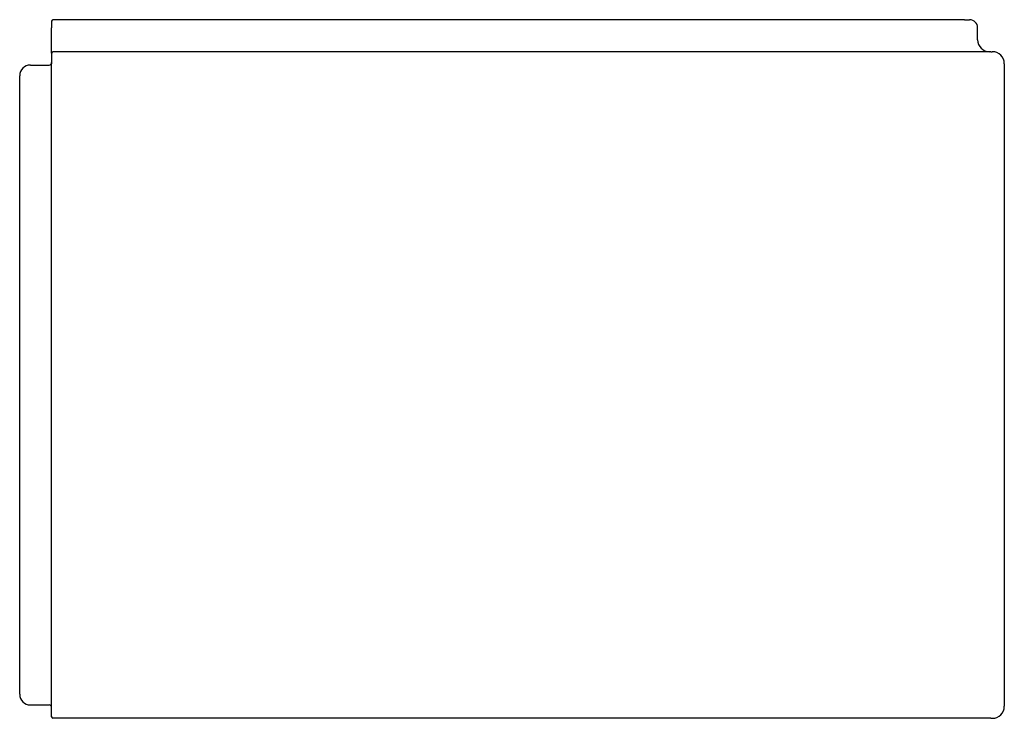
# Model space of a CAD drawing. Header units: millimetres. Extents: x 4510.626 to 4511.365, y 1965.674 to 1966.198.
import ezdxf

# ---------------------------------------------------------------- set-up
doc = ezdxf.new("R2010")
doc.units = ezdxf.units.MM
doc.layers.add('SANINDUSA', color=3, linetype='Continuous')

msp = doc.modelspace()

# ---------------------------------------------------------------- linework, layer by layer
at = {"layer": 'SANINDUSA'}
for p, q in [((4510.6504, 1966.19697), (4510.6504, 1966.19197)), ((4510.6504, 1966.18297), (4510.6504, 1966.19197)), ((4511.3354, 1966.19797), (4510.6514, 1966.19797)), ((4511.3354, 1966.19797), (4511.3394, 1966.19797)), ((4511.3454, 1966.18297), (4511.3454, 1966.19197)), ((4510.6504, 1966.17297), (4510.6504, 1966.18297)), ((4510.6504, 1966.17297), (4510.6504, 1966.16497)), ((4511.3554, 1966.17397), (4510.6514, 1966.17397)), ((4511.3554, 1966.17397), (4511.3564, 1966.17397)), ((4510.6344, 1966.16397), (4510.6484, 1966.16397)), ((4510.6504, 1965.68297), (4510.6504, 1966.16497)), ((4511.3654, 1966.16497), (4511.3654, 1965.68297)), ((4510.6264, 1965.69197), (4510.6264, 1966.15597)), ((4510.6344, 1965.68397), (4510.6484, 1965.68397)), ((4510.6504, 1965.67497), (4510.6504, 1965.68297)), ((4511.3554, 1965.67397), (4510.6514, 1965.67397)), ((4511.3554, 1965.67397), (4511.3564, 1965.67397))]:
    msp.add_line(p, q, dxfattribs=at)
for centre, radius, start, end in [((4510.6514, 1966.19697), 0.001, 90, 180), ((4511.3394, 1966.19197), 0.006, 0, 90), ((4511.3544, 1966.18297), 0.009, 180, 270), ((4510.6514, 1966.17297), 0.001, 90, 180), ((4511.3564, 1966.16497), 0.009, 0, 90), ((4510.6344, 1966.15597), 0.008, 90, 180), ((4510.6484, 1966.16597), 0.002, 270, 0), ((4510.6344, 1965.69197), 0.008, 180, 270), ((4510.6484, 1965.68197), 0.002, 0, 90), ((4511.3564, 1965.68297), 0.009, 270, 0), ((4510.6514, 1965.67497), 0.001, 180, 270)]:
    msp.add_arc(centre, radius, start, end, dxfattribs=at)

doc.saveas('drawing.dxf')
